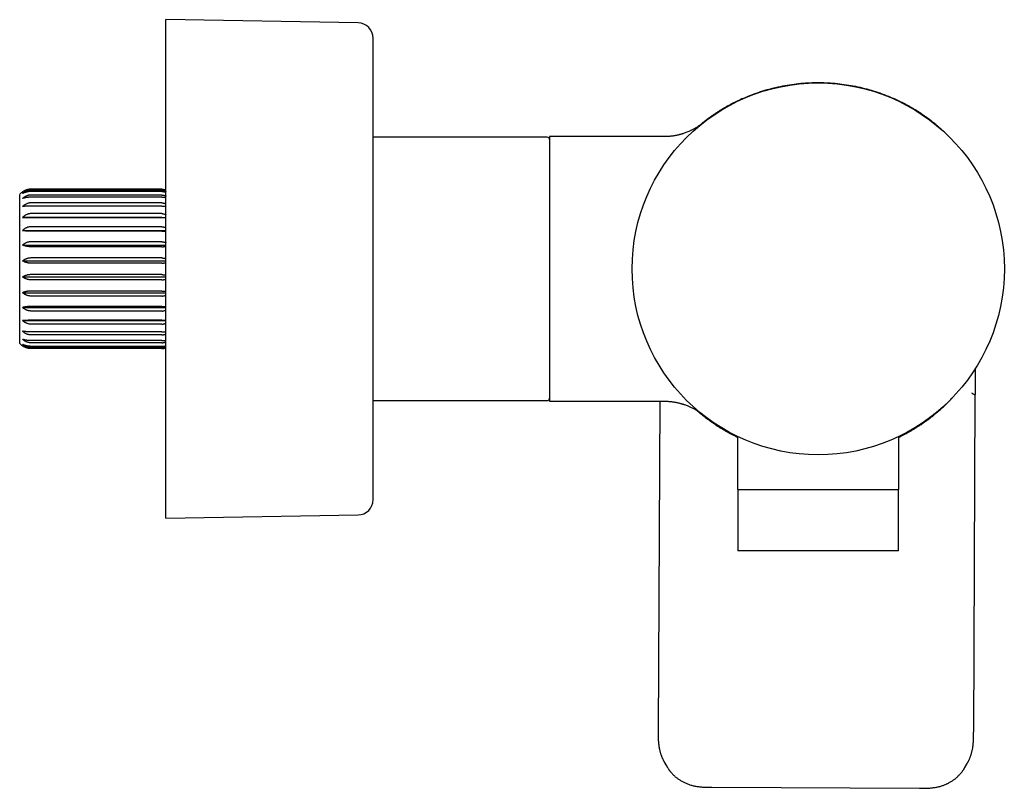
# Model space of a CAD drawing. Header units: millimetres. Extents: x 8 to 797, y 10 to 436.
# Tile 11 of 11: x 571 to 699, y 336 to 436. Entities that reach past the tile are written whole.
import ezdxf

# ---------------------------------------------------------------- set-up
doc = ezdxf.new("R2010")
doc.units = ezdxf.units.MM

msp = doc.modelspace()

# ---------------------------------------------------------------- linework, layer by layer
at = {"color": 7, "linetype": 'Continuous', "lineweight": 30}
for p, q in [((615.22, 435.83), (590.19, 436.25)), ((590.19, 371.25), (590.19, 436.25)), ((617.19, 373.66), (617.19, 433.83)), ((665.41, 425.99), (665.99, 426.24)), ((684.61, 426.15), (685, 425.98)), ((659.68, 422.42), (660.04, 422.72)), ((639.89, 420.92), (617.19, 420.92)), ((655.12, 421), (640.19, 421)), ((640.19, 421), (640.19, 386.5)), ((655.12, 421), (655.12, 421)), ((571.14, 394.02), (571.14, 413.47)), ((589.64, 414.14), (572.64, 414.14)), ((589.64, 413.99), (572.64, 413.99)), ((589.64, 413.84), (572.64, 413.84)), ((589.64, 413.38), (572.64, 413.38)), ((589.64, 413.1), (572.64, 413.1)), ((589.64, 412.36), (572.64, 412.36)), ((589.64, 411.95), (572.64, 411.95)), ((589.64, 410.96), (572.64, 410.96)), ((571.51, 410.47), (590.19, 410.47)), ((589.64, 410.45), (572.64, 410.45)), ((571.51, 408.77), (590.19, 408.77)), ((589.64, 409.24), (572.64, 409.24)), ((589.64, 408.65), (572.64, 408.65)), ((571.51, 406.85), (590.19, 406.85)), ((589.64, 407.29), (572.64, 407.29)), ((589.64, 406.63), (572.64, 406.63)), ((571.51, 404.8), (590.19, 404.8)), ((589.64, 405.18), (572.64, 405.18)), ((589.64, 404.49), (572.64, 404.49)), ((589.64, 403), (572.64, 403)), ((571.51, 402.7), (590.19, 402.7)), ((589.64, 402.32), (572.64, 402.32)), ((571.51, 400.64), (590.19, 400.64)), ((589.64, 400.86), (572.64, 400.86)), ((589.64, 400.21), (572.64, 400.21)), ((571.51, 398.72), (590.19, 398.72)), ((589.64, 398.85), (572.64, 398.85)), ((589.64, 398.25), (572.64, 398.25)), ((571.51, 397.02), (590.19, 397.02)), ((589.64, 397.05), (572.64, 397.05)), ((589.64, 396.54), (572.64, 396.54)), ((589.64, 395.54), (572.64, 395.54)), ((589.64, 395.14), (572.64, 395.14)), ((589.64, 394.39), (572.64, 394.39)), ((589.64, 394.11), (572.64, 394.11)), ((589.64, 393.65), (572.64, 393.65)), ((589.64, 393.51), (572.64, 393.51)), ((589.64, 393.35), (572.64, 393.35)), ((617.19, 386.57), (639.89, 386.57)), ((640.19, 386.5), (655.13, 386.5)), ((654.54, 386.5), (654.32, 343.52)), ((695.45, 343.32), (695.66, 387.26)), ((690.73, 385.07), (690.33, 384.74)), ((664.69, 381.89), (664.69, 375)), ((685.69, 375), (685.69, 381.89)), ((664.69, 375), (675.19, 375)), ((664.71, 375), (664.71, 367)), ((675.19, 375), (685.69, 375)), ((685.66, 367), (685.66, 375)), ((590.19, 371.25), (615.22, 371.66)), ((685.66, 367), (664.71, 367)), ((655.13, 339.44), (655.41, 338.95)), ((694.31, 338.75), (694.6, 339.24)), ((661.32, 336.15), (688.38, 336.02))]:
    msp.add_line(p, q, dxfattribs=at)
at = {"color": 7, "linetype": 'Continuous', "lineweight": 30, "flags": 128}
msp.add_lwpolyline([(690.73, 385.07), (690.74, 385.08), (690.74, 385.08)], dxfattribs=at)
at = {"color": 7, "linetype": 'Continuous', "lineweight": 30}
msp.add_circle((675.19, 403.75), 24.25, dxfattribs=at)
for centre, radius, start, end in [((615.19, 433.83), 2, 0, 89.0452), ((639.89, 420.62), 0.3, 0, 90), ((572.64, 412.15), 2, 124.4093, 138.5904), ((572.64, 395.35), 2, 221.4096, 235.6304), ((639.89, 386.87), 0.3, 270, 0), ((615.19, 373.66), 2, 270.9548, 360)]:
    msp.add_arc(centre, radius, start, end, dxfattribs=at)
for points, knots in [([(665.99, 426.24), (666.36, 426.39), (667.1, 426.68), (668.24, 427.05), (669.39, 427.36), (670.56, 427.62), (671.74, 427.82), (672.92, 427.96), (674.11, 428.04), (674.91, 428.05), (675.31, 428.05)], [0, 0, 0, 0, 0.125186, 0.250337, 0.375415, 0.5004, 0.625319, 0.750204, 0.875087, 1, 1, 1, 1]), ([(675.31, 428.05), (675.7, 428.05), (676.5, 428.03), (677.69, 427.93), (678.88, 427.78), (680.05, 427.57), (681.22, 427.3), (682.37, 426.97), (683.5, 426.6), (684.24, 426.3), (684.61, 426.15)], [0, 0, 0, 0, 0.1249052, 0.2498602, 0.3748519, 0.4998672, 0.6248963, 0.7499334, 0.874972, 1, 1, 1, 1]), ([(665.38, 425.98), (665.32, 425.96), (665.14, 425.87), (664.83, 425.73), (664.45, 425.55), (664.07, 425.36), (663.7, 425.16), (663.34, 424.96), (662.98, 424.76), (662.63, 424.55), (662.27, 424.33), (661.92, 424.1), (661.58, 423.87), (661.23, 423.63), (660.9, 423.39), (660.58, 423.15), (660.3, 422.93), (660.13, 422.79), (660.06, 422.74)], [0, 0, 0, 0, 0.029995, 0.097063, 0.164102, 0.231101, 0.296858, 0.362566, 0.428223, 0.493828, 0.560576, 0.627282, 0.693955, 0.760611, 0.82727, 0.892766, 0.958317, 1, 1, 1, 1]), ([(690.65, 422.46), (690.56, 422.53), (690.39, 422.68), (690.12, 422.89), (689.85, 423.11), (689.58, 423.32), (689.28, 423.53), (688.96, 423.76), (688.63, 423.99), (688.28, 424.21), (687.93, 424.43), (687.58, 424.65), (687.22, 424.86), (686.85, 425.06), (686.48, 425.26), (686.11, 425.45), (685.74, 425.64), (685.38, 425.81), (685.14, 425.92), (685.02, 425.97)], [0, 0, 0, 0, 0.0518681, 0.1045919, 0.1571546, 0.2095833, 0.2619031, 0.3234564, 0.3849239, 0.4463353, 0.5077165, 0.5702045, 0.6327018, 0.6952237, 0.7577823, 0.8203883, 0.8819312, 0.9435343, 1, 1, 1, 1]), ([(660.06, 422.7), (660.06, 422.7), (660.06, 422.7), (660.06, 422.7), (660.05, 422.7), (660.05, 422.69), (660.05, 422.69), (660.05, 422.69), (660.04, 422.69), (660.04, 422.68), (660.02, 422.67), (660, 422.66), (659.96, 422.63), (659.89, 422.57), (659.78, 422.49), (659.64, 422.4), (659.49, 422.29), (659.33, 422.19), (659.17, 422.1), (659.01, 422), (658.84, 421.91), (658.66, 421.82), (658.49, 421.74), (658.29, 421.65), (658.08, 421.56), (657.84, 421.47), (657.66, 421.41), (657.52, 421.36), (657.42, 421.33), (657.31, 421.3), (657.19, 421.27), (657.07, 421.24), (656.94, 421.2), (656.8, 421.17), (656.65, 421.14), (656.49, 421.11), (656.32, 421.09), (656.14, 421.06), (655.96, 421.04), (655.76, 421.02), (655.56, 421.01), (655.34, 421), (655.2, 421), (655.12, 421)], [0, 0, 0, 0, 0.0037176, 0.0077397, 0.0107279, 0.0127482, 0.0134592, 0.0136737, 0.0139844, 0.0157819, 0.0187437, 0.0222876, 0.0306744, 0.0457463, 0.072662, 0.1063921, 0.140115, 0.1745386, 0.2108371, 0.2449702, 0.2806251, 0.3177235, 0.3548063, 0.3913063, 0.4382006, 0.4840474, 0.5288237, 0.5476403, 0.566774, 0.5874925, 0.60985, 0.6338415, 0.6589891, 0.6856992, 0.7139627, 0.7437683, 0.7757581, 0.8093235, 0.844445, 0.8811006, 0.9192648, 0.9589087, 1, 1, 1, 1]), ([(659.18, 421.96), (659.18, 421.96), (659.18, 421.97), (659.19, 421.97), (659.2, 421.98), (659.21, 421.99), (659.23, 422), (659.24, 422.02), (659.26, 422.04), (659.29, 422.06), (659.31, 422.08), (659.33, 422.1), (659.36, 422.12), (659.38, 422.14), (659.41, 422.16), (659.43, 422.18), (659.46, 422.2), (659.49, 422.23), (659.52, 422.26), (659.55, 422.28), (659.57, 422.3), (659.59, 422.32), (659.61, 422.33), (659.61, 422.33)], [0, 0, 0, 0, 0.010056, 0.024386, 0.045527, 0.072057, 0.103989, 0.141333, 0.184101, 0.232309, 0.285971, 0.339969, 0.396491, 0.451381, 0.504518, 0.555896, 0.60551, 0.687868, 0.764811, 0.836315, 0.902358, 0.962918, 1, 1, 1, 1]), ([(660.02, 422.67), (660.02, 422.67), (660.02, 422.67), (660.03, 422.67), (660.03, 422.68), (660.04, 422.68), (660.04, 422.69), (660.04, 422.69), (660.05, 422.69), (660.06, 422.7), (660.06, 422.7), (660.06, 422.7), (660.07, 422.71), (660.07, 422.71), (660.07, 422.71), (660.08, 422.71), (660.08, 422.71), (660.08, 422.71)], [0, 0, 0, 0, 0.007932, 0.063054, 0.11207, 0.155288, 0.21627, 0.283072, 0.355697, 0.434149, 0.518432, 0.608549, 0.704504, 0.806298, 0.873273, 0.941369, 1, 1, 1, 1]), ([(690.65, 422.46), (690.66, 422.45), (690.75, 422.38), (690.83, 422.31), (690.91, 422.23)], [0, 0, 0, 0, 0.056487, 1, 1, 1, 1]), ([(691.95, 421.26), (691.92, 421.3), (691.81, 421.41), (691.63, 421.58), (691.4, 421.79), (691.17, 422.01), (691.01, 422.15), (690.92, 422.22)], [0, 0, 0, 0, 0.109582, 0.323022, 0.542523, 0.768156, 1, 1, 1, 1]), ([(572.64, 414.14), (572.59, 414.14), (572.5, 414.14), (572.37, 414.13), (572.24, 414.1), (572.11, 414.07), (571.99, 414.04), (571.87, 413.99), (571.76, 413.94), (571.66, 413.89), (571.58, 413.84), (571.53, 413.81), (571.51, 413.8)], [0, 0, 0, 0, 0.1043039, 0.2094599, 0.3172561, 0.4259318, 0.5302193, 0.6352027, 0.742212, 0.8498488, 0.9248353, 1, 1, 1, 1]), ([(572.64, 413.99), (572.59, 413.98), (572.5, 413.98), (572.37, 413.97), (572.24, 413.94), (572.11, 413.91), (571.99, 413.86), (571.87, 413.81), (571.76, 413.75), (571.66, 413.69), (571.58, 413.63), (571.53, 413.6), (571.51, 413.58)], [0, 0, 0, 0, 0.104728, 0.209459, 0.317691, 0.425931, 0.530562, 0.635202, 0.74252, 0.849848, 0.924835, 1, 1, 1, 1]), ([(572.64, 413.84), (572.59, 413.84), (572.5, 413.84), (572.37, 413.83), (572.24, 413.81), (572.11, 413.79), (571.99, 413.76), (571.87, 413.73), (571.76, 413.69), (571.66, 413.65), (571.58, 413.61), (571.53, 413.59), (571.51, 413.58)], [0, 0, 0, 0, 0.104728, 0.209459, 0.317691, 0.425931, 0.530562, 0.635202, 0.74252, 0.849848, 0.924835, 1, 1, 1, 1]), ([(572.64, 413.38), (572.59, 413.38), (572.5, 413.38), (572.37, 413.36), (572.24, 413.33), (572.11, 413.29), (571.99, 413.25), (571.87, 413.19), (571.76, 413.12), (571.66, 413.05), (571.58, 412.99), (571.53, 412.95), (571.51, 412.93)], [0, 0, 0, 0, 0.104728, 0.209459, 0.317691, 0.425931, 0.530562, 0.635202, 0.74252, 0.849848, 0.924835, 1, 1, 1, 1]), ([(589.64, 414.14), (589.67, 414.14), (589.74, 414.14), (589.84, 414.13), (589.94, 414.11), (590.03, 414.09), (590.12, 414.07), (590.17, 414.05), (590.19, 414.04)], [0, 0, 0, 0, 0.172406, 0.346231, 0.524446, 0.70412, 0.876497, 1, 1, 1, 1]), ([(589.64, 413.99), (589.67, 413.98), (589.74, 413.98), (589.84, 413.97), (589.94, 413.95), (590.03, 413.93), (590.12, 413.9), (590.17, 413.87), (590.19, 413.86)], [0, 0, 0, 0, 0.173113, 0.346232, 0.525169, 0.70412, 0.877063, 1, 1, 1, 1]), ([(589.64, 413.84), (589.67, 413.84), (589.74, 413.84), (589.84, 413.83), (589.94, 413.82), (590.03, 413.8), (590.12, 413.78), (590.17, 413.77), (590.19, 413.76)], [0, 0, 0, 0, 0.173113, 0.346232, 0.525169, 0.70412, 0.877063, 1, 1, 1, 1]), ([(589.64, 413.38), (589.67, 413.38), (589.74, 413.38), (589.84, 413.37), (589.94, 413.35), (590.03, 413.32), (590.12, 413.28), (590.17, 413.26), (590.19, 413.25)], [0, 0, 0, 0, 0.173113, 0.346232, 0.525169, 0.70412, 0.877063, 1, 1, 1, 1]), ([(572.64, 413.1), (572.59, 413.1), (572.5, 413.1), (572.37, 413.09), (572.24, 413.08), (572.11, 413.07), (571.99, 413.05), (571.87, 413.03), (571.76, 413), (571.66, 412.98), (571.58, 412.95), (571.53, 412.94), (571.51, 412.93)], [0, 0, 0, 0, 0.104728, 0.209459, 0.317691, 0.425931, 0.530562, 0.635202, 0.74252, 0.849848, 0.924835, 1, 1, 1, 1]), ([(572.64, 412.36), (572.59, 412.36), (572.5, 412.36), (572.37, 412.34), (572.24, 412.31), (572.11, 412.27), (571.99, 412.21), (571.87, 412.15), (571.76, 412.08), (571.66, 412.01), (571.58, 411.94), (571.53, 411.9), (571.51, 411.88)], [0, 0, 0, 0, 0.1047284, 0.2094595, 0.3176913, 0.425931, 0.5305619, 0.6352019, 0.7425199, 0.8498483, 0.924835, 1, 1, 1, 1]), ([(572.64, 411.95), (572.59, 411.95), (572.5, 411.95), (572.37, 411.95), (572.24, 411.95), (572.11, 411.94), (571.99, 411.93), (571.87, 411.92), (571.76, 411.91), (571.66, 411.9), (571.58, 411.89), (571.53, 411.88), (571.51, 411.88)], [0, 0, 0, 0, 0.104728, 0.209459, 0.317691, 0.425931, 0.530562, 0.635202, 0.74252, 0.849848, 0.924835, 1, 1, 1, 1]), ([(589.64, 413.1), (589.67, 413.1), (589.74, 413.1), (589.84, 413.1), (589.94, 413.09), (590.03, 413.08), (590.12, 413.06), (590.17, 413.05), (590.19, 413.05)], [0, 0, 0, 0, 0.1731135, 0.3462315, 0.5251689, 0.7041201, 0.8770628, 1, 1, 1, 1]), ([(589.64, 412.36), (589.67, 412.36), (589.74, 412.36), (589.84, 412.34), (589.94, 412.32), (590.03, 412.29), (590.12, 412.25), (590.17, 412.23), (590.19, 412.22)], [0, 0, 0, 0, 0.173113, 0.346232, 0.525169, 0.70412, 0.877063, 1, 1, 1, 1]), ([(589.64, 411.95), (589.67, 411.95), (589.74, 411.95), (589.84, 411.95), (589.94, 411.95), (590.03, 411.94), (590.12, 411.94), (590.17, 411.93), (590.19, 411.93)], [0, 0, 0, 0, 0.173113, 0.346232, 0.525169, 0.70412, 0.877063, 1, 1, 1, 1]), ([(572.64, 410.96), (572.59, 410.96), (572.5, 410.95), (572.37, 410.94), (572.24, 410.91), (572.11, 410.86), (571.99, 410.81), (571.87, 410.75), (571.76, 410.68), (571.66, 410.61), (571.58, 410.54), (571.53, 410.49), (571.51, 410.47)], [0, 0, 0, 0, 0.1047284, 0.2094595, 0.3176913, 0.425931, 0.5305619, 0.6352019, 0.7425199, 0.8498483, 0.924835, 1, 1, 1, 1]), ([(589.64, 410.96), (589.67, 410.96), (589.74, 410.96), (589.84, 410.94), (589.94, 410.92), (590.03, 410.89), (590.12, 410.85), (590.17, 410.82), (590.19, 410.81)], [0, 0, 0, 0, 0.173113, 0.346232, 0.525169, 0.70412, 0.877063, 1, 1, 1, 1]), ([(572.64, 410.45), (572.59, 410.45), (572.5, 410.45), (572.37, 410.45), (572.24, 410.45), (572.11, 410.45), (571.99, 410.45), (571.87, 410.46), (571.76, 410.46), (571.66, 410.46), (571.58, 410.47), (571.53, 410.47), (571.51, 410.47)], [0, 0, 0, 0, 0.104728, 0.209459, 0.317691, 0.425931, 0.530562, 0.635202, 0.74252, 0.849848, 0.924835, 1, 1, 1, 1]), ([(589.64, 410.45), (589.67, 410.45), (589.74, 410.45), (589.84, 410.45), (589.94, 410.45), (590.03, 410.45), (590.12, 410.45), (590.17, 410.45), (590.19, 410.45)], [0, 0, 0, 0, 0.173113, 0.346232, 0.525169, 0.70412, 0.877063, 1, 1, 1, 1]), ([(572.64, 409.24), (572.59, 409.24), (572.5, 409.24), (572.37, 409.22), (572.24, 409.19), (572.11, 409.15), (571.99, 409.1), (571.87, 409.04), (571.76, 408.97), (571.66, 408.9), (571.58, 408.83), (571.53, 408.79), (571.51, 408.77)], [0, 0, 0, 0, 0.104728, 0.209459, 0.317691, 0.425931, 0.530562, 0.635202, 0.74252, 0.849848, 0.924835, 1, 1, 1, 1]), ([(572.64, 408.65), (572.59, 408.65), (572.51, 408.65), (572.38, 408.65), (572.26, 408.66), (572.15, 408.67), (572.07, 408.68), (571.99, 408.68), (571.91, 408.69), (571.82, 408.71), (571.74, 408.72), (571.66, 408.74), (571.58, 408.75), (571.53, 408.77), (571.51, 408.77)], [0, 0, 0, 0, 0.099648, 0.199298, 0.301958, 0.404624, 0.463001, 0.521504, 0.600066, 0.678701, 0.757273, 0.838157, 0.919105, 1, 1, 1, 1]), ([(589.64, 409.24), (589.67, 409.24), (589.74, 409.24), (589.84, 409.23), (589.94, 409.2), (590.03, 409.17), (590.12, 409.14), (590.17, 409.11), (590.19, 409.1)], [0, 0, 0, 0, 0.173113, 0.346232, 0.525169, 0.70412, 0.877063, 1, 1, 1, 1]), ([(589.64, 408.65), (589.67, 408.65), (589.73, 408.65), (589.83, 408.65), (589.92, 408.66), (590.02, 408.66), (590.1, 408.67), (590.16, 408.68), (590.19, 408.68), (590.19, 408.68)], [0, 0, 0, 0, 0.166443, 0.332889, 0.504493, 0.676109, 0.83685, 0.998534, 1, 1, 1, 1]), ([(572.64, 407.29), (572.59, 407.29), (572.5, 407.28), (572.37, 407.27), (572.24, 407.24), (572.11, 407.2), (571.99, 407.16), (571.87, 407.1), (571.76, 407.04), (571.66, 406.97), (571.58, 406.91), (571.53, 406.87), (571.51, 406.85)], [0, 0, 0, 0, 0.104728, 0.209459, 0.317691, 0.425931, 0.530562, 0.635202, 0.74252, 0.849848, 0.924835, 1, 1, 1, 1]), ([(572.64, 406.63), (572.59, 406.63), (572.5, 406.63), (572.37, 406.64), (572.24, 406.66), (572.11, 406.67), (571.99, 406.7), (571.87, 406.73), (571.76, 406.76), (571.66, 406.79), (571.58, 406.82), (571.53, 406.84), (571.51, 406.85)], [0, 0, 0, 0, 0.104728, 0.209459, 0.317691, 0.425931, 0.530562, 0.635202, 0.74252, 0.849848, 0.924835, 1, 1, 1, 1]), ([(589.64, 407.29), (589.67, 407.29), (589.74, 407.28), (589.84, 407.27), (589.94, 407.25), (590.03, 407.22), (590.12, 407.19), (590.17, 407.17), (590.19, 407.16)], [0, 0, 0, 0, 0.173113, 0.346232, 0.525169, 0.70412, 0.877063, 1, 1, 1, 1]), ([(589.64, 406.63), (589.67, 406.63), (589.74, 406.63), (589.84, 406.64), (589.94, 406.65), (590.03, 406.66), (590.12, 406.68), (590.17, 406.69), (590.19, 406.7)], [0, 0, 0, 0, 0.173113, 0.346232, 0.525169, 0.70412, 0.877063, 1, 1, 1, 1]), ([(572.64, 405.18), (572.59, 405.17), (572.5, 405.17), (572.37, 405.16), (572.24, 405.14), (572.11, 405.1), (571.99, 405.06), (571.87, 405.01), (571.76, 404.96), (571.66, 404.9), (571.58, 404.85), (571.53, 404.81), (571.51, 404.8)], [0, 0, 0, 0, 0.104728, 0.209459, 0.317691, 0.425931, 0.530562, 0.635202, 0.74252, 0.849848, 0.924835, 1, 1, 1, 1]), ([(572.64, 404.49), (572.59, 404.49), (572.5, 404.49), (572.37, 404.51), (572.24, 404.52), (572.11, 404.55), (571.99, 404.58), (571.87, 404.62), (571.76, 404.67), (571.66, 404.71), (571.58, 404.76), (571.53, 404.78), (571.51, 404.8)], [0, 0, 0, 0, 0.104728, 0.209459, 0.317691, 0.425931, 0.530562, 0.635202, 0.74252, 0.849848, 0.924835, 1, 1, 1, 1]), ([(589.64, 405.18), (589.67, 405.18), (589.74, 405.17), (589.84, 405.16), (589.94, 405.15), (590.03, 405.12), (590.12, 405.09), (590.17, 405.07), (590.19, 405.06)], [0, 0, 0, 0, 0.173113, 0.346232, 0.525169, 0.70412, 0.877063, 1, 1, 1, 1]), ([(589.64, 404.49), (589.67, 404.49), (589.74, 404.49), (589.84, 404.5), (589.94, 404.52), (590.03, 404.54), (590.12, 404.56), (590.17, 404.58), (590.19, 404.58)], [0, 0, 0, 0, 0.173113, 0.346232, 0.525169, 0.70412, 0.877063, 1, 1, 1, 1]), ([(572.64, 403), (572.59, 403), (572.5, 403), (572.37, 402.99), (572.24, 402.97), (572.11, 402.94), (571.99, 402.91), (571.87, 402.87), (571.76, 402.83), (571.66, 402.78), (571.58, 402.74), (571.53, 402.71), (571.51, 402.7)], [0, 0, 0, 0, 0.104728, 0.209459, 0.317691, 0.425931, 0.530562, 0.635202, 0.74252, 0.849848, 0.924835, 1, 1, 1, 1]), ([(589.64, 403), (589.67, 403), (589.74, 403), (589.84, 402.99), (589.94, 402.98), (590.03, 402.96), (590.12, 402.94), (590.17, 402.92), (590.19, 402.91)], [0, 0, 0, 0, 0.173113, 0.346232, 0.525169, 0.70412, 0.877063, 1, 1, 1, 1]), ([(572.64, 402.32), (572.59, 402.32), (572.5, 402.32), (572.37, 402.34), (572.24, 402.36), (572.11, 402.39), (571.99, 402.43), (571.87, 402.48), (571.76, 402.54), (571.66, 402.59), (571.58, 402.65), (571.53, 402.68), (571.51, 402.7)], [0, 0, 0, 0, 0.104728, 0.209459, 0.317691, 0.425931, 0.530562, 0.635202, 0.74252, 0.849848, 0.924835, 1, 1, 1, 1]), ([(589.64, 402.32), (589.67, 402.32), (589.74, 402.32), (589.84, 402.33), (589.94, 402.35), (590.03, 402.37), (590.12, 402.4), (590.17, 402.42), (590.19, 402.43)], [0, 0, 0, 0, 0.1731135, 0.3462315, 0.5251689, 0.7041201, 0.8770628, 1, 1, 1, 1]), ([(572.64, 400.86), (572.59, 400.86), (572.5, 400.86), (572.37, 400.85), (572.24, 400.84), (572.11, 400.82), (571.99, 400.8), (571.87, 400.77), (571.76, 400.74), (571.66, 400.7), (571.58, 400.67), (571.53, 400.65), (571.51, 400.64)], [0, 0, 0, 0, 0.104728, 0.209459, 0.317691, 0.425931, 0.530562, 0.635202, 0.74252, 0.849848, 0.924835, 1, 1, 1, 1]), ([(572.64, 400.21), (572.59, 400.21), (572.5, 400.21), (572.37, 400.23), (572.24, 400.25), (572.11, 400.29), (571.99, 400.34), (571.87, 400.39), (571.76, 400.46), (571.66, 400.52), (571.58, 400.58), (571.53, 400.62), (571.51, 400.64)], [0, 0, 0, 0, 0.1047284, 0.2094595, 0.3176913, 0.425931, 0.5305619, 0.6352019, 0.7425199, 0.8498483, 0.924835, 1, 1, 1, 1]), ([(589.64, 400.86), (589.67, 400.86), (589.74, 400.86), (589.84, 400.85), (589.94, 400.84), (590.03, 400.83), (590.12, 400.81), (590.17, 400.8), (590.19, 400.8)], [0, 0, 0, 0, 0.173113, 0.346232, 0.525169, 0.70412, 0.877063, 1, 1, 1, 1]), ([(589.64, 400.21), (589.67, 400.21), (589.74, 400.21), (589.84, 400.22), (589.94, 400.24), (590.03, 400.27), (590.12, 400.3), (590.17, 400.33), (590.19, 400.34)], [0, 0, 0, 0, 0.173113, 0.346232, 0.525169, 0.70412, 0.877063, 1, 1, 1, 1]), ([(572.64, 398.85), (572.59, 398.85), (572.5, 398.85), (572.37, 398.84), (572.24, 398.83), (572.11, 398.82), (571.99, 398.81), (571.87, 398.79), (571.76, 398.78), (571.66, 398.76), (571.58, 398.74), (571.53, 398.73), (571.51, 398.72)], [0, 0, 0, 0, 0.104728, 0.209459, 0.317691, 0.425931, 0.530562, 0.635202, 0.74252, 0.849848, 0.924835, 1, 1, 1, 1]), ([(572.64, 398.25), (572.59, 398.25), (572.5, 398.26), (572.37, 398.27), (572.24, 398.3), (572.11, 398.34), (571.99, 398.39), (571.87, 398.45), (571.76, 398.52), (571.66, 398.59), (571.58, 398.66), (571.53, 398.7), (571.51, 398.72)], [0, 0, 0, 0, 0.104728, 0.209459, 0.317691, 0.425931, 0.530562, 0.635202, 0.74252, 0.849848, 0.924835, 1, 1, 1, 1]), ([(589.64, 398.85), (589.67, 398.85), (589.74, 398.85), (589.84, 398.84), (589.94, 398.84), (590.03, 398.83), (590.12, 398.82), (590.17, 398.81), (590.19, 398.81)], [0, 0, 0, 0, 0.173113, 0.346232, 0.525169, 0.70412, 0.877063, 1, 1, 1, 1]), ([(589.64, 398.25), (589.67, 398.25), (589.74, 398.25), (589.84, 398.27), (589.94, 398.29), (590.03, 398.32), (590.12, 398.35), (590.17, 398.38), (590.19, 398.39)], [0, 0, 0, 0, 0.173113, 0.346232, 0.525169, 0.70412, 0.877063, 1, 1, 1, 1]), ([(572.64, 397.05), (572.59, 397.05), (572.5, 397.05), (572.37, 397.05), (572.24, 397.04), (572.11, 397.04), (571.99, 397.04), (571.87, 397.04), (571.76, 397.03), (571.66, 397.03), (571.58, 397.03), (571.53, 397.02), (571.51, 397.02)], [0, 0, 0, 0, 0.104728, 0.209459, 0.317691, 0.425931, 0.530562, 0.635202, 0.74252, 0.849848, 0.924835, 1, 1, 1, 1]), ([(572.64, 396.54), (572.59, 396.54), (572.5, 396.54), (572.37, 396.56), (572.24, 396.59), (572.11, 396.63), (571.99, 396.68), (571.87, 396.74), (571.76, 396.82), (571.66, 396.89), (571.58, 396.96), (571.53, 397), (571.51, 397.02)], [0, 0, 0, 0, 0.1047284, 0.2094595, 0.3176913, 0.425931, 0.5305619, 0.6352019, 0.7425199, 0.8498483, 0.924835, 1, 1, 1, 1]), ([(589.64, 397.05), (589.67, 397.05), (589.74, 397.05), (589.84, 397.05), (589.94, 397.05), (590.03, 397.04), (590.12, 397.04), (590.17, 397.04), (590.19, 397.04)], [0, 0, 0, 0, 0.173113, 0.346232, 0.525169, 0.70412, 0.877063, 1, 1, 1, 1]), ([(589.64, 396.54), (589.67, 396.54), (589.74, 396.54), (589.84, 396.55), (589.94, 396.58), (590.03, 396.61), (590.12, 396.64), (590.17, 396.67), (590.19, 396.68)], [0, 0, 0, 0, 0.173113, 0.346232, 0.525169, 0.70412, 0.877063, 1, 1, 1, 1]), ([(572.64, 395.54), (572.59, 395.54), (572.5, 395.54), (572.37, 395.54), (572.24, 395.55), (572.11, 395.55), (571.99, 395.56), (571.87, 395.57), (571.76, 395.58), (571.66, 395.6), (571.58, 395.61), (571.53, 395.61), (571.51, 395.62)], [0, 0, 0, 0, 0.104728, 0.209459, 0.317691, 0.425931, 0.530562, 0.635202, 0.74252, 0.849848, 0.924835, 1, 1, 1, 1]), ([(572.64, 395.14), (572.59, 395.14), (572.5, 395.14), (572.37, 395.16), (572.24, 395.19), (572.11, 395.23), (571.99, 395.28), (571.87, 395.34), (571.76, 395.41), (571.66, 395.48), (571.58, 395.55), (571.53, 395.59), (571.51, 395.62)], [0, 0, 0, 0, 0.104728, 0.209459, 0.317691, 0.425931, 0.530562, 0.635202, 0.74252, 0.849848, 0.924835, 1, 1, 1, 1]), ([(589.64, 395.54), (589.67, 395.54), (589.74, 395.54), (589.84, 395.54), (589.94, 395.55), (590.03, 395.55), (590.12, 395.56), (590.17, 395.56), (590.19, 395.56)], [0, 0, 0, 0, 0.173113, 0.346232, 0.525169, 0.70412, 0.877063, 1, 1, 1, 1]), ([(589.64, 395.14), (589.67, 395.14), (589.74, 395.14), (589.84, 395.15), (589.94, 395.17), (590.03, 395.21), (590.12, 395.24), (590.17, 395.27), (590.19, 395.28)], [0, 0, 0, 0, 0.173113, 0.346232, 0.525169, 0.70412, 0.877063, 1, 1, 1, 1]), ([(572.64, 394.39), (572.59, 394.39), (572.5, 394.39), (572.37, 394.4), (572.24, 394.41), (572.11, 394.43), (571.99, 394.44), (571.87, 394.47), (571.76, 394.49), (571.66, 394.52), (571.58, 394.54), (571.53, 394.56), (571.51, 394.57)], [0, 0, 0, 0, 0.104728, 0.209459, 0.317691, 0.425931, 0.530562, 0.635202, 0.74252, 0.849848, 0.924835, 1, 1, 1, 1]), ([(572.64, 394.11), (572.59, 394.11), (572.5, 394.11), (572.37, 394.13), (572.24, 394.16), (572.11, 394.2), (571.99, 394.25), (571.87, 394.31), (571.76, 394.37), (571.66, 394.44), (571.58, 394.51), (571.53, 394.55), (571.51, 394.57)], [0, 0, 0, 0, 0.104728, 0.209459, 0.317691, 0.425931, 0.530562, 0.635202, 0.74252, 0.849848, 0.924835, 1, 1, 1, 1]), ([(572.64, 393.65), (572.59, 393.65), (572.5, 393.65), (572.37, 393.66), (572.24, 393.68), (572.11, 393.7), (571.99, 393.73), (571.87, 393.76), (571.76, 393.8), (571.66, 393.84), (571.58, 393.88), (571.53, 393.9), (571.51, 393.92)], [0, 0, 0, 0, 0.104728, 0.209459, 0.317691, 0.425931, 0.530562, 0.635202, 0.74252, 0.849848, 0.924835, 1, 1, 1, 1]), ([(572.64, 393.51), (572.59, 393.51), (572.5, 393.51), (572.37, 393.53), (572.24, 393.55), (572.11, 393.59), (571.99, 393.63), (571.87, 393.68), (571.76, 393.74), (571.66, 393.8), (571.58, 393.86), (571.53, 393.9), (571.51, 393.92)], [0, 0, 0, 0, 0.104728, 0.209459, 0.317691, 0.425931, 0.530562, 0.635202, 0.74252, 0.849848, 0.924835, 1, 1, 1, 1]), ([(589.64, 394.39), (589.67, 394.39), (589.74, 394.39), (589.84, 394.4), (589.94, 394.41), (590.03, 394.42), (590.12, 394.43), (590.17, 394.44), (590.19, 394.44)], [0, 0, 0, 0, 0.173113, 0.346232, 0.525169, 0.70412, 0.877063, 1, 1, 1, 1]), ([(589.64, 394.11), (589.67, 394.11), (589.74, 394.11), (589.84, 394.13), (589.94, 394.15), (590.03, 394.18), (590.12, 394.21), (590.17, 394.24), (590.19, 394.25)], [0, 0, 0, 0, 0.173113, 0.346232, 0.525169, 0.70412, 0.877063, 1, 1, 1, 1]), ([(572.64, 393.35), (572.59, 393.35), (572.5, 393.36), (572.37, 393.37), (572.24, 393.39), (572.11, 393.42), (571.99, 393.46), (571.87, 393.5), (571.76, 393.55), (571.66, 393.6), (571.58, 393.65), (571.53, 393.68), (571.51, 393.7)], [0, 0, 0, 0, 0.104304, 0.20946, 0.317256, 0.425932, 0.530219, 0.635203, 0.742212, 0.849849, 0.924835, 1, 1, 1, 1]), ([(589.64, 393.65), (589.67, 393.65), (589.74, 393.65), (589.84, 393.66), (589.94, 393.67), (590.03, 393.69), (590.12, 393.71), (590.17, 393.72), (590.19, 393.73)], [0, 0, 0, 0, 0.1731135, 0.3462315, 0.5251689, 0.7041201, 0.8770628, 1, 1, 1, 1]), ([(589.64, 393.51), (589.67, 393.51), (589.74, 393.51), (589.84, 393.52), (589.94, 393.54), (590.03, 393.57), (590.12, 393.6), (590.17, 393.62), (590.19, 393.63)], [0, 0, 0, 0, 0.173113, 0.346232, 0.525169, 0.70412, 0.877063, 1, 1, 1, 1]), ([(589.64, 393.35), (589.67, 393.35), (589.74, 393.35), (589.84, 393.36), (589.94, 393.38), (590.03, 393.4), (590.12, 393.43), (590.17, 393.45), (590.19, 393.45)], [0, 0, 0, 0, 0.172406, 0.346231, 0.524446, 0.70412, 0.876497, 1, 1, 1, 1]), ([(695.66, 387.26), (695.66, 387.35), (695.67, 387.54), (695.67, 387.82), (695.67, 388.11), (695.67, 388.39), (695.67, 388.65), (695.67, 388.91), (695.67, 389.15), (695.67, 389.37), (695.68, 389.57), (695.68, 389.76), (695.68, 389.95), (695.68, 390.13), (695.68, 390.29), (695.68, 390.45), (695.68, 390.6), (695.68, 390.7), (695.68, 390.77), (695.68, 390.78)], [0, 0, 0, 0, 0.0742345, 0.159561, 0.2416818, 0.3205965, 0.3963052, 0.4688087, 0.5381079, 0.5988187, 0.6568397, 0.7121726, 0.7648193, 0.8147814, 0.8620603, 0.9066572, 0.9485736, 0.9878113, 1, 1, 1, 1]), ([(695.66, 387.26), (695.66, 387.27), (695.66, 387.27), (695.62, 387.29), (695.59, 387.3), (695.57, 387.32), (695.55, 387.33), (695.5, 387.36), (695.43, 387.41), (695.33, 387.46), (695.25, 387.51), (695.21, 387.53)], [0, 0, 0, 0, 0.140371, 0.283552, 0.330601, 0.377192, 0.423289, 0.514738, 0.641079, 0.802895, 1, 1, 1, 1]), ([(655.13, 386.5), (655.21, 386.5), (655.37, 386.49), (655.61, 386.48), (655.84, 386.47), (656.06, 386.44), (656.27, 386.42), (656.46, 386.39), (656.64, 386.35), (656.8, 386.32), (656.96, 386.29), (657.1, 386.25), (657.22, 386.22), (657.33, 386.19), (657.43, 386.16), (657.52, 386.13), (657.6, 386.1), (657.69, 386.08), (657.82, 386.03), (657.99, 385.97), (658.19, 385.89), (658.38, 385.81), (658.56, 385.72), (658.74, 385.63), (658.92, 385.54), (659.09, 385.45), (659.25, 385.36), (659.39, 385.26), (659.54, 385.17), (659.7, 385.06), (659.84, 384.96), (659.95, 384.88), (659.99, 384.84), (660.01, 384.83), (660.02, 384.83), (660.02, 384.82), (660.02, 384.82), (660.02, 384.82), (660.02, 384.82), (660.02, 384.82), (660.03, 384.82), (660.03, 384.81), (660.04, 384.81), (660.04, 384.81), (660.05, 384.8), (660.06, 384.8), (660.07, 384.79), (660.07, 384.78), (660.08, 384.77), (660.09, 384.77), (660.1, 384.76), (660.1, 384.76)], [0, 0, 0, 0, 0.043002, 0.084529, 0.124395, 0.162471, 0.198672, 0.232946, 0.263468, 0.292237, 0.319254, 0.344506, 0.367985, 0.386192, 0.403161, 0.418953, 0.434554, 0.450302, 0.466196, 0.504235, 0.543066, 0.577118, 0.611734, 0.64686, 0.681168, 0.714009, 0.745385, 0.775295, 0.803919, 0.832361, 0.874953, 0.896051, 0.901357, 0.90402, 0.905355, 0.906022, 0.906356, 0.906524, 0.9067, 0.907112, 0.907641, 0.910104, 0.914015, 0.918746, 0.924671, 0.931799, 0.941945, 0.953837, 0.967494, 0.982896, 1, 1, 1, 1]), ([(690.74, 385.08), (690.82, 385.15), (690.97, 385.28), (691.18, 385.47), (691.39, 385.66), (691.59, 385.85), (691.79, 386.03), (691.98, 386.23), (692.18, 386.42), (692.37, 386.63), (692.54, 386.81), (692.65, 386.92), (692.69, 386.96)], [0, 0, 0, 0, 0.110711, 0.218393, 0.32304, 0.424644, 0.5232, 0.618702, 0.727333, 0.831714, 0.931843, 1, 1, 1, 1]), ([(659.71, 385), (659.71, 385.01), (659.62, 385.08), (659.54, 385.16), (659.45, 385.23)], [0, 0, 0, 0, 0.056487, 1, 1, 1, 1]), ([(659.72, 385), (659.8, 384.93), (659.98, 384.78), (660.24, 384.57), (660.52, 384.35), (660.79, 384.15), (661.09, 383.93), (661.4, 383.7), (661.74, 383.47), (662.08, 383.25), (662.43, 383.03), (662.79, 382.81), (663.15, 382.6), (663.51, 382.4), (663.88, 382.2), (664.25, 382.01), (664.52, 381.87), (664.67, 381.8), (664.69, 381.8)], [0, 0, 0, 0, 0.05813, 0.117223, 0.176135, 0.234897, 0.293538, 0.362527, 0.431419, 0.500249, 0.569045, 0.639082, 0.709129, 0.779203, 0.849319, 0.919488, 0.988465, 1, 1, 1, 1]), ([(685.69, 381.8), (685.77, 381.84), (685.98, 381.94), (686.3, 382.1), (686.67, 382.3), (687.03, 382.5), (687.39, 382.7), (687.75, 382.91), (688.1, 383.13), (688.45, 383.36), (688.8, 383.59), (689.14, 383.83), (689.47, 384.07), (689.8, 384.31), (690.08, 384.53), (690.25, 384.67), (690.31, 384.72)], [0, 0, 0, 0, 0.048924, 0.125155, 0.199973, 0.274735, 0.349438, 0.424082, 0.500028, 0.575924, 0.651784, 0.727625, 0.803469, 0.87799, 0.952573, 1, 1, 1, 1]), ([(654.32, 343.52), (654.32, 343.43), (654.32, 343.25), (654.32, 342.99), (654.33, 342.73), (654.34, 342.49), (654.35, 342.25), (654.37, 342.02), (654.39, 341.79), (654.42, 341.57), (654.45, 341.35), (654.49, 341.14), (654.54, 340.94), (654.58, 340.76), (654.63, 340.6), (654.68, 340.45), (654.73, 340.31), (654.78, 340.18), (654.83, 340.06), (654.87, 339.95), (654.92, 339.85), (654.97, 339.75), (655.01, 339.66), (655.06, 339.58), (655.09, 339.51), (655.12, 339.46), (655.13, 339.44)], [0, 0, 0, 0, 0.06458, 0.127242, 0.187916, 0.24655, 0.30311, 0.357578, 0.409951, 0.465148, 0.517835, 0.568039, 0.615789, 0.661114, 0.700175, 0.737151, 0.772042, 0.804849, 0.835574, 0.864221, 0.890791, 0.917625, 0.941956, 0.96379, 0.983135, 1, 1, 1, 1]), ([(654.32, 343.52), (654.32, 343.52), (654.32, 343.52), (654.32, 343.52), (654.32, 343.52)], [0, 0, 0, 0, 0.404134, 1, 1, 1, 1]), ([(694.6, 339.24), (694.61, 339.27), (694.64, 339.31), (694.68, 339.39), (694.72, 339.47), (694.77, 339.57), (694.83, 339.68), (694.88, 339.8), (694.94, 339.93), (694.99, 340.06), (695.05, 340.21), (695.1, 340.37), (695.15, 340.54), (695.2, 340.71), (695.24, 340.89), (695.28, 341.08), (695.32, 341.27), (695.35, 341.48), (695.37, 341.69), (695.4, 341.93), (695.42, 342.18), (695.43, 342.45), (695.44, 342.73), (695.44, 343.02), (695.44, 343.22), (695.44, 343.32)], [0, 0, 0, 0, 0.01753, 0.037893, 0.061099, 0.087156, 0.116073, 0.147855, 0.180451, 0.215601, 0.253311, 0.293581, 0.336413, 0.377538, 0.420695, 0.465906, 0.513193, 0.562578, 0.614077, 0.667701, 0.729144, 0.793146, 0.85967, 0.928652, 1, 1, 1, 1]), ([(695.44, 343.32), (695.44, 343.32), (695.45, 343.32), (695.45, 343.32), (695.44, 343.32)], [0, 0, 0, 0, 0.063673, 1, 1, 1, 1]), ([(655.41, 338.95), (655.41, 338.95), (655.42, 338.94), (655.42, 338.93), (655.43, 338.92), (655.44, 338.91), (655.44, 338.9), (655.45, 338.88), (655.46, 338.86), (655.48, 338.83), (655.51, 338.79), (655.54, 338.74), (655.57, 338.69), (655.59, 338.66), (655.6, 338.65), (655.6, 338.65)], [0, 0, 0, 0, 0.081732, 0.150193, 0.206087, 0.250735, 0.286866, 0.338482, 0.389919, 0.441066, 0.56048, 0.769719, 0.867051, 0.98315, 1, 1, 1, 1]), ([(688.38, 336.02), (688.47, 336.02), (688.66, 336.01), (688.94, 336.02), (689.21, 336.02), (689.47, 336.03), (689.73, 336.05), (689.98, 336.07), (690.21, 336.1), (690.44, 336.13), (690.65, 336.17), (690.86, 336.22), (691.07, 336.27), (691.27, 336.33), (691.47, 336.4), (691.66, 336.47), (691.84, 336.54), (692.01, 336.62), (692.18, 336.71), (692.35, 336.8), (692.52, 336.9), (692.68, 337.01), (692.83, 337.11), (692.97, 337.21), (693.1, 337.31), (693.22, 337.42), (693.33, 337.52), (693.45, 337.63), (693.57, 337.75), (693.69, 337.88), (693.79, 338.01), (693.89, 338.12), (693.97, 338.23), (694.04, 338.33), (694.11, 338.44), (694.17, 338.53), (694.22, 338.6), (694.24, 338.64), (694.26, 338.66), (694.27, 338.68), (694.28, 338.7), (694.29, 338.72), (694.3, 338.73), (694.31, 338.75), (694.31, 338.75), (694.31, 338.76)], [0, 0, 0, 0, 0.040711, 0.080602, 0.119619, 0.157724, 0.194891, 0.231105, 0.264377, 0.29681, 0.328417, 0.359219, 0.38924, 0.420229, 0.450265, 0.479345, 0.507468, 0.534636, 0.560851, 0.590527, 0.618885, 0.645931, 0.671668, 0.696534, 0.720051, 0.742431, 0.764182, 0.785328, 0.812102, 0.837784, 0.862378, 0.882488, 0.90182, 0.920378, 0.938152, 0.954604, 0.969437, 0.972893, 0.976248, 0.979502, 0.982623, 0.985858, 0.989665, 0.994328, 1, 1, 1, 1]), ([(655.65, 338.56), (655.66, 338.56), (655.68, 338.53), (655.71, 338.47), (655.77, 338.39), (655.84, 338.3), (655.92, 338.21), (655.99, 338.11), (656.08, 338.02), (656.16, 337.93), (656.25, 337.83), (656.35, 337.74), (656.45, 337.64), (656.57, 337.53), (656.7, 337.42), (656.84, 337.32), (656.99, 337.21), (657.15, 337.1), (657.32, 337), (657.49, 336.9), (657.68, 336.8), (657.87, 336.71), (658.07, 336.63), (658.27, 336.55), (658.48, 336.48), (658.69, 336.41), (658.91, 336.36), (659.13, 336.31), (659.37, 336.27), (659.61, 336.24), (659.86, 336.21), (660.13, 336.18), (660.42, 336.17), (660.71, 336.16), (661.01, 336.15), (661.22, 336.15), (661.32, 336.15)], [0, 0, 0, 0, 0.001846, 0.015541, 0.031061, 0.048409, 0.067588, 0.088604, 0.106411, 0.125361, 0.145458, 0.166674, 0.189003, 0.213905, 0.240065, 0.267487, 0.296176, 0.326138, 0.357377, 0.388006, 0.419779, 0.452698, 0.486767, 0.521987, 0.555005, 0.588955, 0.62376, 0.659442, 0.696033, 0.733555, 0.772022, 0.815431, 0.859974, 0.905622, 0.952321, 1, 1, 1, 1])]:
    msp.add_open_spline(points, degree=3, knots=knots, dxfattribs=at)

doc.saveas('drawing.dxf')
